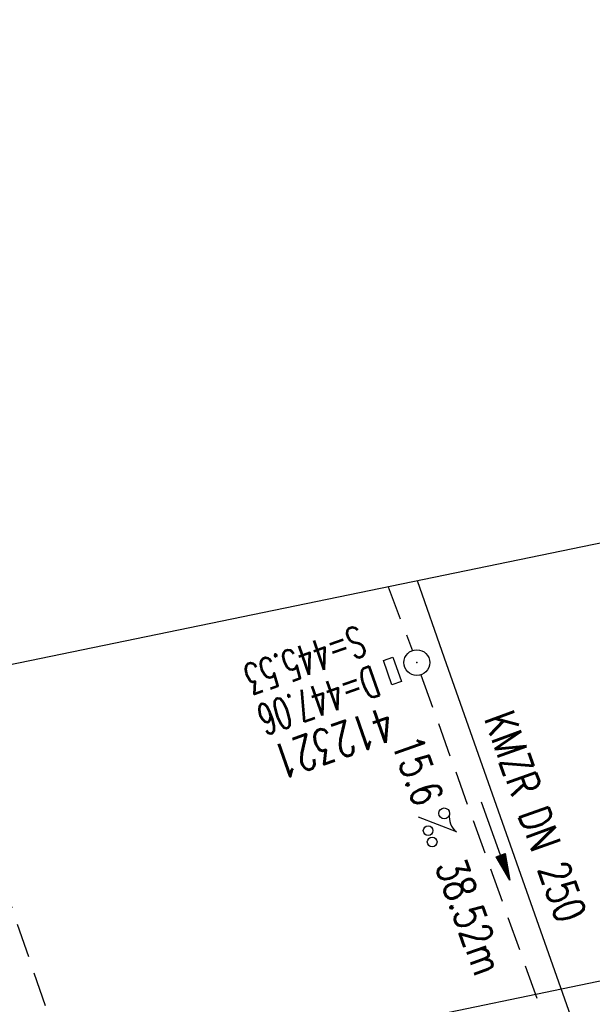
# Model space of a CAD drawing. Extents: x 447045 to 447634, y 442020 to 443192.
# Tile 22 of 24: x 447190 to 447224, y 443134 to 443192. Entities that reach past the tile are written whole.
import ezdxf
from ezdxf.enums import TextEntityAlignment as Align

# ---------------------------------------------------------------- set-up
doc = ezdxf.new("R2010")
doc.units = 0
doc.header["$LTSCALE"] = 2
doc.header["$MEASUREMENT"] = 0
doc.linetypes.add('AUSGEZOGEN', pattern=[0])
doc.linetypes.add('GESTRICH-X2', pattern=[1.5, 1, -0.5])
doc.layers.get('0').update_dxf_attribs({"linetype": 'AUSGEZOGEN'})
for name, color, linetype in [('FBR', 8, 'CONTINUOUS'), ('KANAL', 7, 'GESTRICH-X2'), ('PFEIL', 7, 'CONTINUOUS'), ('Planeinteilung', 6, 'CONTINUOUS'), ('RAHMEN', 250, 'AUSGEZOGEN'), ('SCHACHTNR', 6, 'CONTINUOUS'), ('SCHLITZRINNE', 8, 'AUSGEZOGEN'), ('SCHSYMBOL', 7, 'AUSGEZOGEN'), ('TEXTO', 4, 'CONTINUOUS'), ('TEXTU', 4, 'CONTINUOUS')]:
    doc.layers.add(name, color=color, linetype=linetype)
doc.styles.add('ROMANS', font='romans.shx', dxfattribs={"width": 0.8})

# ---------------------------------------------------------------- blocks, each defined once
blk = doc.blocks.new('GST')
at = {"color": 0}
blk.add_circle((0, 0), 0.75, dxfattribs=at)
blk.add_point((0, 0), dxfattribs=at)
blk = doc.blocks.new('17')
blk.add_lwpolyline([(-0.7551444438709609, -1.217819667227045), (0.7477110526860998, -1.217819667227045), (0.7477110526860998, -1.800570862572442), (-0.7551444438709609, -1.800570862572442)], close=True)
blk.add_blockref('GST', (0, 0))
blk = doc.blocks.new('PROM')
blk.add_line((1.566024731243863, 1.817237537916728), (0.0190527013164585, 0.0153243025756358))
for centre, radius in [((0.3173753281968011, 1.509743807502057), 0.3170057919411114), ((0.9430842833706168, 0.2908182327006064), 0.2830165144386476), ((1.644538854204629, 0.287494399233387), 0.2830165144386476)]:
    blk.add_circle(centre, radius)
blk.add_arc((0.9918717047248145, 2.681739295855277), 1.033048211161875, 239.1413865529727, 303.3549228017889)
blk = doc.blocks.new('PFEIL2')
at = {"color": 0}
for p, q in [((0.8796887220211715, 0.0024565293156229), (-2.401395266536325, -0.0115320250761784)), ((0.8808543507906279, -0.2709205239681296), (0.8785230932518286, 0.2758335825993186)), ((0.8785230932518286, 0.2758335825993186), (2.429089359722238, 0.0090619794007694)), ((0.9110887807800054, 0.2702307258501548), (0.8785706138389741, 0.2646884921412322)), ((0.9651190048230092, 0.2609349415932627), (0.8786494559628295, 0.2461975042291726)), ((1.01914922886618, 0.2516391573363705), (0.8787282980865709, 0.2277065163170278)), ((1.073179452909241, 0.24234337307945), (0.8788071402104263, 0.2092155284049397)), ((1.127209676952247, 0.2330475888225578), (0.8788859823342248, 0.1907245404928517)), ((1.181239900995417, 0.2237518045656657), (0.8789648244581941, 0.1722335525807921)), ((1.235270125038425, 0.2144560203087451), (0.8790436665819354, 0.1537425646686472)), ((1.289300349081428, 0.2051602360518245), (0.8791225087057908, 0.1352515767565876)), ((1.34333057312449, 0.195864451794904), (0.8792013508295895, 0.1167605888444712)), ((1.397360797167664, 0.1865686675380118), (0.8792801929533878, 0.0982696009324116)), ((1.451391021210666, 0.1772728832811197), (0.8793590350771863, 0.0797786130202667)), ((1.505421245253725, 0.1679770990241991), (0.8794378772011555, 0.0612876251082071)), ((1.559451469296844, 0.1586813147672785), (0.8795167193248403, 0.0427966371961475)), ((1.613481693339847, 0.1493855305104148), (0.8795955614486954, 0.024305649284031)), ((1.66751191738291, 0.140089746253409), (0.8796744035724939, 0.005814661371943)), ((1.721542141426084, 0.1307939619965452), (0.8797532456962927, -0.0126763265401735)), ((1.775572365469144, 0.1214981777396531), (0.8798320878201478, -0.0311673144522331)), ((1.82960258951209, 0.1122023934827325), (0.8799109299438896, -0.0496583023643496)), ((1.883632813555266, 0.1029066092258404), (0.8799897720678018, -0.0681492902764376)), ((1.937663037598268, 0.0936108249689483), (0.8800686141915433, -0.08664027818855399)), ((1.991693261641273, 0.0843150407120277), (0.8801474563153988, -0.105131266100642)), ((2.045723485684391, 0.0750192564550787), (0.8802262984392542, -0.1236222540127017)), ((2.099753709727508, 0.0657234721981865), (0.8803051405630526, -0.1421132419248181)), ((2.153783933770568, 0.056427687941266), (0.8803839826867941, -0.1606042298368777)), ((2.207814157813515, 0.0471319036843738), (0.8804628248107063, -0.1790952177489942)), ((2.261844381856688, 0.0378361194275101), (0.8805416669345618, -0.1975862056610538)), ((2.31587460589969, 0.0285403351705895), (0.8806205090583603, -0.2160771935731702)), ((2.36990482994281, 0.0192445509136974), (0.8806993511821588, -0.2345681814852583)), ((2.423935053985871, 0.009948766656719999), (0.8807781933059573, -0.2530591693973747)), ((2.429089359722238, 0.0090619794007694), (0.8808543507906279, -0.2709205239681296))]:
    blk.add_line(p, q, dxfattribs=at)
blk = doc.blocks.new('1135297')
blk.add_line((0, 297), (0, 0))
at = {"layer": 'RAHMEN'}
blk.add_line((25, 292), (25, 5), dxfattribs=at)

msp = doc.modelspace()

# ---------------------------------------------------------------- hatches: boundary and pattern name
at = {"layer": 'SCHLITZRINNE'}
h = msp.add_hatch(dxfattribs=at)
h.set_pattern_fill('_USER', color=256, scale=1.5, angle=45, style=0, pattern_type=0)
h.set_pattern_definition([(334.2695901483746, (447234.5127272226, 443158.8401483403), (0.6512059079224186, 1.35127009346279), [])])
edge = h.paths.add_edge_path()
edge.add_arc((464490.7175438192, 449190.2495547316), 18279.89343786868, 199.256988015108, 199.2725912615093)
edge.add_arc((412789.2576575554, 431110.164703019), 36491.72717792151, 19.26941265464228, 19.275929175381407, ccw=False)
edge.add_line((447233.134, 443161.2700000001), (447233.6060244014, 443161.4349028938))
edge.add_arc((464490.7175437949, 449190.249554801), 18280.39343786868, 199.2569880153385, 199.2725912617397)
edge.add_arc((438988.1613027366, 440271.6982763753), 8736.655536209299, 19.248465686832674, 19.281113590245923, ccw=False)
edge.add_arc((439684.884197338, 440514.9838708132), 7998.678116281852, 19.2238186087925, 19.248465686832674, ccw=False)
edge.add_arc((551443.6805055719, 479485.6081539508), 110359.837036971, 199.2238149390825, 199.2304511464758)
edge.add_arc((461591.9284848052, 448142.3628786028), 15198.20419267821, 199.2304511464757, 199.2954143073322)
edge.add_arc((434066.5644204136, 438505.5905611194), 13965.35264760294, 19.22764435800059, 19.29541436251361, ccw=False)
edge.add_arc((446515.3391800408, 442847.4484587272), 781.1301442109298, 18.874057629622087, 19.227644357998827, ccw=False)
edge.add_arc((443272.1578874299, 441738.6996315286), 4208.59989003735, 18.721726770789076, 18.874057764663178, ccw=False)
edge.add_arc((445875.7446372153, 442621.065670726), 1459.557549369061, 18.158793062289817, 18.72172677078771, ccw=False)
edge.add_arc((444728.6532720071, 442244.8351673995), 2666.772522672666, 17.742332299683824, 18.158793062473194, ccw=False)
edge.add_arc((445572.4217009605, 442514.803087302), 1780.867426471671, 17.477765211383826, 17.74233229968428, ccw=False)
edge.add_arc((445655.9223158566, 442541.0951066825), 1693.325305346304, 17.206445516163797, 17.477765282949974, ccw=False)
edge.add_arc((445949.7367177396, 442632.082078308), 1385.745182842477, 16.534274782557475, 17.206445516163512, ccw=False)
edge.add_arc((445777.9256488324, 442581.0775038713), 1564.967140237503, 15.901763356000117, 16.534274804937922, ccw=False)
edge.add_arc((444610.2498572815, 442248.4174516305), 2779.104473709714, 15.717077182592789, 15.901763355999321, ccw=False)
edge.add_arc((445469.3841440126, 442490.1855316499), 1886.600396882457, 15.492922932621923, 15.71707716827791, ccw=False)
edge.add_arc((444501.3018579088, 442221.8413207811), 2891.185847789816, 15.151693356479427, 15.49292293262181, ccw=False)
edge.add_arc((444653.0003013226, 442262.919567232), 2734.024020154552, 14.800793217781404, 15.15169336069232, ccw=False)
edge.add_arc((445305.3867260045, 442435.2971580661), 2059.248441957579, 14.553226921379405, 14.800793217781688, ccw=False)
edge.add_arc((445661.5778748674, 442527.7675625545), 1691.249922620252, 14.280051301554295, 14.55322700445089, ccw=False)
edge.add_arc((445825.2781955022, 442569.4335576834), 1522.330266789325, 13.754489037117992, 14.280051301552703, ccw=False)
edge.add_arc((444655.9725115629, 442283.2091768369), 2726.157571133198, 13.361751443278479, 13.754489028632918, ccw=False)
edge.add_arc((444873.7445731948, 442334.9361968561), 2502.326484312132, 13.156370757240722, 13.361751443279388, ccw=False)
edge.add_arc((445203.5665272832, 442412.0303197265), 2163.614179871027, 12.935498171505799, 13.156370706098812, ccw=False)
edge.add_arc((445591.1524972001, 442501.0521217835), 1765.936213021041, 12.36851844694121, 12.935498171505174, ccw=False)
edge.add_arc((445707.2559674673, 442526.5122554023), 1647.073964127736, 11.781436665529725, 12.368518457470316, ccw=False)
edge.add_arc((445429.9941138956, 442468.6829810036), 1930.302423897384, 11.594814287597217, 11.781436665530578, ccw=False)
edge.add_arc((442977.0603987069, 441965.3993853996), 4434.33480961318, 11.471684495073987, 11.59481397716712, ccw=False)
edge.add_arc((444371.6934236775, 442248.4229983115), 3011.273447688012, 11.050893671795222, 11.471684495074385, ccw=False)
edge.add_arc((446428.11335783, 442650.0465261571), 916.0015312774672, 10.287944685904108, 11.050893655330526, ccw=False)
edge.add_arc((445293.5438072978, 442444.106887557), 2069.110025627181, 9.832006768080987, 10.287944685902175, ccw=False)
edge.add_arc((438489.7745608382, 441264.9773509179), 8974.298105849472, 9.613081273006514, 9.832006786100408, ccw=False)
edge.add_arc((-516898.9809261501, 279448.6900894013), 977969.7495575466, 9.612262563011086, 9.613081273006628, ccw=False)
edge.add_arc((439111.8192036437, 441356.2794889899), 8345.741258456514, 9.603416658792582, 9.61227924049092, ccw=False)
edge.add_arc((371773.6318437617, 429962.7471930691), 76641.01236189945, 9.590854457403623, 9.603416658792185, ccw=False)
edge.add_arc((456011.6550815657, 444189.1683239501), 8789.8725663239, 189.5423691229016, 189.6519019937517)
edge.add_arc((455543.1851558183, 444109.4959913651), 8314.676026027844, 189.6519019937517, 189.6840918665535)
edge.add_arc((393564.9242098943, 433546.2457900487), 54557.31384556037, 9.66554402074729, 9.670449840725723, ccw=False)

# ---------------------------------------------------------------- linework, layer by layer
at = {"layer": 'FBR'}
msp.add_lwpolyline([(447358.9473806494, 442729.41333027, 5.4597560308e-06), (447365.2088651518, 442692.4394217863, -2.781310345e-06), (447371.4703496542, 442655.4655133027, -2.6786460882e-06), (447379.8183651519, 442606.1674217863, 3.2175724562e-06), (447388.1663806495, 442556.8693302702)], format="xyb", dxfattribs=at)
at = {"layer": 'FBR', "flags": 128}
msp.add_lwpolyline([(447231.728, 443107.386), (447223.54, 443130.8510000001), (447215.2460000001, 443154.3589999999), (447213.6729405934, 443158.8642007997)], dxfattribs=at)
at = {"layer": 'KANAL'}
for p, q in [((447211.9542206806, 443158.509935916), (447213.375, 443154.781)), ((447213.875, 443153.375), (447226.3750000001, 443118.531))]:
    msp.add_line(p, q, dxfattribs=at)
at = {"layer": 'KANAL', "flags": 128}
msp.add_lwpolyline([(447185.4815269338, 443153.0533483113), (447218.3022883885, 443057.1473420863), (447221.6249999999, 443047.4379999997)], dxfattribs=at)

# ---------------------------------------------------------------- block references
at = {"layer": 'PFEIL', "rotation": 289.7261000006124}
msp.add_blockref('PFEIL2', (447218.2179887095, 443143.7095984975), dxfattribs=at)
at = {"layer": 'Planeinteilung', "linetype": 'Continuous', "rotation": 281.6467705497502}
msp.add_blockref('1135297', (447081.3116807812, 443131.5817180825), dxfattribs=at)
at = {"layer": 'SCHSYMBOL', "rotation": 289.2892000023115}
msp.add_blockref('17', (447213.6329999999, 443154.0920000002), dxfattribs=at)
at = {"layer": 'TEXTU', "rotation": 289.7261000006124}
msp.add_blockref('PROM', (447213.69980354, 443145.0998206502), dxfattribs=at)

# ---------------------------------------------------------------- texts
at = {"layer": 'SCHACHTNR', "style": 'ROMANS'}
for s, height, width, p in [('S=445.53', 1.8, 0.6, (447210.219, 443156.281)), ('D=447.06', 1.8, 0.6, (447211.0310000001, 443153.9379999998)), ('412321', 2, 0.7, (447211.8749999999, 443151.563))]:
    msp.add_text(s, height=height, rotation=199.2891999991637, dxfattribs=dict(at, width=width)).set_placement(p)
at = {"layer": 'TEXTO', "style": 'ROMANS', "width": 0.75}
msp.add_text('KMZR DN 250', height=1.8, rotation=289.7261000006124, dxfattribs=at).set_placement((447219.6961277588, 443144.8302901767), align=Align.CENTER)
at = {"layer": 'TEXTU', "style": 'ROMANS', "width": 0.75}
for s, p in [('15.6', (447212.1438035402, 443149.4178206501)), ('38.52m', (447214.7058035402, 443142.26182065))]:
    msp.add_text(s, height=1.8, rotation=289.7261000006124, dxfattribs=at).set_placement(p)

doc.saveas('drawing.dxf')
